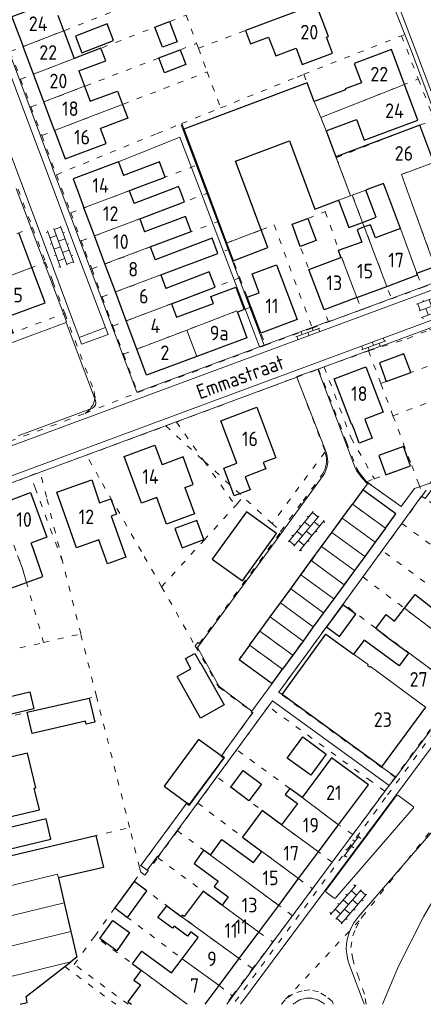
# Model space of a CAD drawing. Header units: metres. Extents: x 64961 to 73789, y 403835 to 410663.
# Tile 63 of 135: x 70596 to 70665, y 403860 to 404029. Entities that reach past the tile are written whole.
import ezdxf

# ---------------------------------------------------------------- set-up
doc = ezdxf.new("R2010")
doc.units = ezdxf.units.M
doc.linetypes.add('PERCEELGRENS', pattern=[2.5, 1, -1.5])
for name, color, linetype, lineweight in [('B-GEO-OG-GEBOUW_bijgebouw-G', 2, 'Continuous', 25), ('B-GEO-OG-GEBOUW_hoofdgebouw-G', 2, 'Continuous', 25), ('B-GEO-OG-GEBOUW_huisnr-T', 6, 'Continuous', 25), ('B-GEO-OG-GRENS_perceel-G', 253, 'PERCEELGRENS', 0), ('B-GEO-OG-OVLIJNOBJ-G', 253, 'Continuous', 0), ('B-GEO-OG-STRAATNAAM-T', 7, 'Continuous', 35), ('B-GEO-OG-TUSSENMUUR-G', 253, 'Continuous', 0), ('B-GEO-OG-VERH_kntopen-G', 253, 'Continuous', 0), ('B-GEO-OG-VERH_knttegelpad-G', 253, 'Continuous', 0), ('B-GEO-OG-VERH_open-S', 253, 'Continuous', 0), ('T22', 7, 'Continuous', 0)]:
    doc.layers.add(name, color=color, linetype=linetype, lineweight=lineweight)
doc.styles.add('isocp', font='isocp.shx')

# ---------------------------------------------------------------- blocks, each defined once
blk = doc.blocks.new('S024')
at = {"color": 0}
for p, q in [((0, 1.2), (6.7, 1.2)), ((0, 0), (6.7, 0)), ((0.2, 1.2), (0.2, 0)), ((1.25, 1.5), (1.25, 1.2)), ((1.25, 0), (1.25, -1.2)), ((2.3, 1.2), (2.3, 0)), ((3.35, 1.5), (3.35, 1.2)), ((3.35, 0), (3.35, -1.2)), ((4.4, 1.2), (4.4, 0)), ((5.45, 1.5), (5.45, 1.2)), ((5.45, 0), (5.45, -1.2)), ((6.5, 1.2), (6.5, 0)), ((0, -1.2), (6.7, -1.2)), ((0.2, -1.2), (0.2, -1.5)), ((2.3, -1.2), (2.3, -1.5)), ((4.4, -1.2), (4.4, -1.5)), ((6.5, -1.2), (6.5, -1.5))]:
    blk.add_line(p, q, dxfattribs=at)
blk = doc.blocks.new('S026')
at = {"color": 0}
for p, q in [((0, 0), (4.4, 0)), ((0.2, 0.5), (0.2, 0)), ((1.2, 0), (1.2, -0.5)), ((2.2, 0.5), (2.2, 0)), ((3.2, 0), (3.2, -0.5)), ((4.2, 0.5), (4.2, 0))]:
    blk.add_line(p, q, dxfattribs=at)

msp = doc.modelspace()

# ---------------------------------------------------------------- linework, layer by layer
at = {"layer": 'B-GEO-OG-GEBOUW_bijgebouw-G'}
for points in [[(70642.79, 403993.884), (70645.505, 403994.875), (70646.897, 403991.061), (70644.182, 403990.07), (70642.79, 403993.884)], [(70657.779, 403970.093), (70658.968, 403966.849), (70663.174, 403968.39), (70661.985, 403971.634), (70657.779, 403970.093)], [(70657.664, 403954.167), (70658.872, 403950.837), (70663.112, 403952.358), (70661.9, 403955.69), (70657.664, 403954.167)], [(70629.058, 403936.316), (70634.242, 403932.598), (70640.11, 403940.78), (70634.926, 403944.498), (70629.058, 403936.316)], [(70622.655, 403941.61), (70623.883, 403938.309), (70627.622, 403939.698), (70626.407, 403942.993), (70622.655, 403941.61)], [(70648.719, 403924.708), (70650.933, 403923.063), (70653.726, 403926.918), (70651.49, 403928.518), (70648.719, 403924.708)], [(70623.066, 403916.194), (70625.416, 403917.494), (70624.457, 403919.252), (70626.088, 403920.142), (70627.075, 403918.419), (70627.135, 403918.444), (70631.098, 403911.306), (70627.079, 403909.009), (70623.066, 403916.194)], [(70597.283, 403910.041), (70607.932, 403912.472), (70608.875, 403908.339), (70607.407, 403908.004), (70607.293, 403908.501), (70598.113, 403906.406), (70597.283, 403910.041)], [(70630.615, 403902.547), (70626.732, 403905.369), (70620.8, 403897.347), (70624.71, 403894.484)], [(70641.951, 403902.188), (70644.611, 403905.82), (70648.646, 403902.867), (70645.981, 403899.227), (70641.951, 403902.188)], [(70630.615, 403902.547), (70631.05, 403902.231), (70625.088, 403894.207), (70624.71, 403894.484)], [(70632.242, 403897.155), (70634.368, 403900.034), (70637.508, 403897.715), (70635.38, 403894.833), (70632.242, 403897.155)], [(70593.622, 403890.066), (70594.438, 403886.601), (70601.343, 403888.246), (70600.517, 403891.713), (70593.622, 403890.066)], [(70612.339, 403876.424), (70614.512, 403874.787), (70617.82, 403879.367), (70615.631, 403880.982), (70612.339, 403876.424)], [(70609.75, 403871.162), (70611.98, 403874.275), (70614.883, 403872.197), (70612.653, 403869.083), (70609.75, 403871.162)]]:
    msp.add_lwpolyline(points, dxfattribs=at)
at = {"layer": 'B-GEO-OG-GEBOUW_hoofdgebouw-G'}
for points in [[(70601.679, 404032.146), (70594.661, 404029.518), (70596.581, 404024.39)], [(70643.468, 404024.11), (70644.517, 404021.319), (70649.725, 404023.277), (70648.697, 404026.011), (70649.011, 404026.129), (70646.918, 404031.698), (70641.072, 404029.501)], [(70603.563, 404027.116), (70602.582, 404029.735)], [(70612.114, 404025.441), (70611.012, 404028.292), (70605.551, 404026.182), (70606.653, 404023.331), (70612.114, 404025.441)], [(70621.731, 404028.685), (70623.051, 404025.228), (70620.529, 404024.265), (70619.212, 404027.711), (70621.731, 404028.685)], [(70641.072, 404029.501), (70634.796, 404027.148), (70635.651, 404024.867), (70638.757, 404026.032), (70639.976, 404022.795), (70643.468, 404024.11)], [(70603.563, 404027.116), (70605.346, 404022.353)], [(70598.356, 404019.651), (70596.581, 404024.39)], [(70606.153, 404020.199), (70610.766, 404021.927), (70609.941, 404024.129), (70605.346, 404022.353)], [(70623.58, 404023.845), (70624.554, 404021.294), (70620.869, 404019.887), (70619.894, 404022.437), (70623.58, 404023.845)], [(70662.083, 404017.89), (70659.838, 404023.885), (70653.45, 404021.493), (70654.695, 404018.169), (70651.914, 404017.127), (70651.947, 404016.941), (70646.593, 404014.934)], [(70600.138, 404014.891), (70598.356, 404019.651)], [(70606.153, 404020.199), (70607.139, 404017.565)], [(70646.593, 404014.934), (70645.391, 404018.145), (70624.189, 404010.204), (70628.011, 404000)], [(70607.139, 404017.565), (70608.102, 404014.993)], [(70608.102, 404014.993), (70612.785, 404016.747), (70613.647, 404014.445)], [(70657.908, 404009.323), (70664.383, 404011.748), (70662.083, 404017.89)], [(70601.982, 404009.966), (70600.138, 404014.891)], [(70613.647, 404014.445), (70614.543, 404012.111), (70609.856, 404010.311)], [(70648.642, 404009.927), (70653.87, 404011.885), (70653.894, 404011.751)], [(70653.894, 404011.751), (70655.185, 404008.303), (70657.908, 404009.323)], [(70601.982, 404009.966), (70603.803, 404005.104), (70610.821, 404007.732), (70609.856, 404010.311)], [(70648.642, 404009.927), (70650.307, 404005.476)], [(70667.124, 404004.481), (70664.728, 404010.876), (70650.307, 404005.476)], [(70634.831, 404000), (70633.061, 404004.724), (70642.313, 404008.19), (70645.38, 404000)], [(70612.953, 404004.586), (70605.171, 404001.676), (70605.798, 404000)], [(70612.953, 404004.586), (70613.826, 404002.255)], [(70615.779, 404000), (70620.981, 404001.965), (70619.992, 404004.585), (70613.826, 404002.255)], [(70605.798, 404000), (70607.034, 403996.696)], [(70614.807, 403999.633), (70615.779, 404000)], [(70614.807, 403999.633), (70615.629, 403997.438)], [(70622.398, 404000), (70615.629, 403997.438)], [(70616.61, 403994.816), (70624.279, 403997.718), (70623.416, 404000)], [(70623.416, 404000), (70623.288, 404000.337), (70622.398, 404000)], [(70628.011, 404000), (70631.514, 403990.647)], [(70637.495, 403992.887), (70634.831, 404000)], [(70645.38, 404000), (70646.703, 403996.468), (70650.782, 403997.995)], [(70654.892, 403994.196), (70657.23, 403995.08), (70655.464, 403999.749)], [(70656.134, 404000), (70655.464, 403999.749)], [(70658.817, 404000), (70658.487, 404000.881), (70656.134, 404000)], [(70661.391, 403993.129), (70658.817, 404000)], [(70650.782, 403997.995), (70652.554, 403993.311), (70654.892, 403994.196)], [(70608.838, 403991.876), (70607.034, 403996.696)], [(70616.61, 403994.817), (70617.444, 403992.59)], [(70618.425, 403989.968), (70625.448, 403992.601), (70624.465, 403995.223), (70617.443, 403992.59)], [(70631.514, 403990.647), (70632.69, 403987.583), (70638.628, 403989.861), (70637.495, 403992.887)], [(70655.192, 403993.403), (70653.944, 403992.936), (70654.739, 403990.812), (70650.721, 403989.337), (70651.179, 403988.158)], [(70661.391, 403993.129), (70657.109, 403991.524), (70656.256, 403993.802), (70655.192, 403993.403)], [(70598.096, 403986.447), (70595.858, 403992.419)], [(70610.644, 403987.051), (70608.838, 403991.876)], [(70620.224, 403985.161), (70630.055, 403988.85), (70629.071, 403991.472), (70619.243, 403987.783)], [(70618.425, 403989.968), (70619.243, 403987.783)], [(70653.909, 403981.276), (70648.278, 403979.167), (70645.676, 403986.112), (70651.179, 403988.158)], [(70589.358, 403973.185), (70594.864, 403975.248), (70593.852, 403977.949), (70600.365, 403980.39), (70598.096, 403986.447)], [(70612.444, 403982.241), (70610.644, 403987.051)], [(70643.646, 403977.535), (70637.421, 403975.176), (70635.09, 403981.326), (70637.134, 403982.101), (70635.905, 403985.342), (70640.087, 403986.927), (70643.646, 403977.535)], [(70664.226, 403985.473), (70667.01, 403986.516), (70667.074, 403986.155), (70667.434, 403986.29)], [(70620.224, 403985.161), (70621.089, 403982.85)], [(70622.07, 403980.227), (70629.546, 403983.075), (70628.549, 403985.691), (70621.089, 403982.85)], [(70659.052, 403983.202), (70664.336, 403985.181), (70664.226, 403985.473)], [(70622.07, 403980.227), (70622.944, 403977.893), (70629.304, 403980.274), (70628.849, 403981.489), (70633.127, 403983.09), (70634.573, 403979.228), (70633.382, 403978.782)], [(70653.909, 403981.276), (70659.052, 403983.202)], [(70614.305, 403977.269), (70612.444, 403982.241)], [(70633.382, 403978.782), (70635.027, 403974.386), (70626.413, 403971.162)], [(70616.116, 403972.429), (70614.305, 403977.269)], [(70626.413, 403971.162), (70617.797, 403967.937), (70616.116, 403972.429)], [(70653.479, 403958.482), (70653.062, 403959.588), (70652.977, 403959.556), (70650.009, 403967.344), (70655.472, 403969.38), (70658.435, 403961.612), (70655.269, 403960.419), (70655.687, 403959.314)], [(70630.567, 403960.134), (70636.723, 403962.443), (70639.966, 403953.736), (70637.844, 403952.926), (70638.26, 403951.852), (70634.705, 403950.509), (70635.558, 403948.249), (70632.821, 403947.226), (70631.049, 403951.969), (70633.299, 403952.816), (70630.567, 403960.134)], [(70655.687, 403959.314), (70656.518, 403957.119), (70654.308, 403956.283), (70653.479, 403958.482)], [(70624.333, 403948.634), (70625.997, 403944.132), (70621.22, 403942.361), (70619.529, 403946.934), (70616.929, 403945.974), (70613.91, 403953.969), (70619.193, 403955.908), (70620.454, 403952.571)], [(70624.333, 403948.634), (70625.804, 403949.178), (70624.058, 403953.903), (70620.454, 403952.571)], [(70602.361, 403947.833), (70608.364, 403949.961), (70609.728, 403946.012), (70611.651, 403946.709), (70612.61, 403944.046), (70611.698, 403943.719), (70614.202, 403936.684), (70611.051, 403935.553), (70609.599, 403939.663), (70605.751, 403938.306), (70602.361, 403947.833)], [(70592.501, 403945.789), (70597.849, 403947.781), (70600.656, 403940.121), (70597.899, 403939.103), (70598.338, 403937.99)], [(70654.952, 403948.247), (70653.156, 403945.786)], [(70658.817, 403941.67), (70660.613, 403944.137), (70654.952, 403948.247)], [(70651.391, 403943.368), (70653.156, 403945.786)], [(70649.624, 403940.947), (70651.391, 403943.368)], [(70647.851, 403938.517), (70649.624, 403940.947)], [(70658.817, 403941.67), (70657.049, 403939.242)], [(70646.083, 403936.095), (70647.851, 403938.517)], [(70657.049, 403939.242), (70655.283, 403936.816)], [(70592.461, 403936.962), (70594.443, 403931.385), (70597.162, 403932.351)], [(70597.162, 403932.351), (70599.985, 403933.354), (70598.338, 403937.99)], [(70655.283, 403936.816), (70653.509, 403934.384)], [(70644.313, 403933.673), (70646.083, 403936.095)], [(70642.542, 403931.25), (70644.313, 403933.673)], [(70653.509, 403934.384), (70651.741, 403931.96)], [(70651.741, 403931.96), (70649.97, 403929.537)], [(70640.774, 403928.83), (70642.542, 403931.25)], [(70662.081, 403927.903), (70663.897, 403930.266), (70667.95, 403927.151)], [(70639.01, 403926.416), (70640.774, 403928.83)], [(70649.97, 403929.537), (70648.2, 403927.116)], [(70648.2, 403927.116), (70646.43, 403924.694)], [(70659.126, 403922.909), (70657.144, 403924.432), (70658.972, 403926.811), (70660.399, 403925.714), (70662.081, 403927.903)], [(70637.238, 403923.994), (70639.01, 403926.416)], [(70635.471, 403921.576), (70637.238, 403923.994)], [(70641.064, 403913.082), (70648.604, 403923.482), (70653.359, 403920.043)], [(70646.43, 403924.694), (70644.665, 403922.281)], [(70635.471, 403921.576), (70633.67, 403919.11), (70639.335, 403914.991)], [(70644.665, 403922.281), (70642.894, 403919.86)], [(70662.799, 403920.193), (70661.173, 403917.995), (70655.143, 403922.455), (70653.359, 403920.043)], [(70662.799, 403920.194), (70659.126, 403922.909)], [(70642.894, 403919.86), (70641.13, 403917.449)], [(70639.335, 403914.991), (70641.13, 403917.449)], [(70588.06, 403913.966), (70593.528, 403915.263), (70594.14, 403912.685), (70597.72, 403913.534), (70598.403, 403910.654), (70581.982, 403906.764), (70580.679, 403912.215), (70581.638, 403912.442)], [(70658.164, 403900.645), (70641.064, 403913.082)], [(70665.69, 403910.924), (70658.164, 403900.645)], [(70599.383, 403893.274), (70598.507, 403897.005), (70598.753, 403897.063), (70597.349, 403903.043), (70587.862, 403900.816), (70589.787, 403892.615), (70592.901, 403893.346), (70593.255, 403891.836), (70599.383, 403893.274)], [(70650.772, 403890.713), (70655.882, 403897.572), (70649.542, 403902.211), (70644.498, 403895.426)], [(70644.498, 403895.426), (70642.395, 403896.953), (70641.609, 403895.897), (70643.712, 403894.368), (70640.98, 403890.69)], [(70640.98, 403890.69), (70637.636, 403893.175), (70634.246, 403888.613), (70634.342, 403888.541)], [(70647.311, 403886.06), (70650.772, 403890.713)], [(70591.36, 403884.718), (70609.076, 403888.888), (70610.367, 403883.402), (70602.633, 403881.581)], [(70628.744, 403885.487), (70630.725, 403888.2), (70636.175, 403884.221), (70637.58, 403886.112)], [(70634.342, 403888.541), (70637.58, 403886.112)], [(70628.744, 403885.487), (70627.586, 403886.332), (70625.935, 403884.07), (70630.094, 403881.034), (70629.417, 403880.106), (70631.817, 403878.354)], [(70643.895, 403881.464), (70647.311, 403886.06)], [(70602.633, 403881.581), (70603.641, 403877.297)], [(70640.486, 403876.876), (70643.895, 403881.464)], [(70630.749, 403876.916), (70627.497, 403879.311), (70624.249, 403874.959), (70623.926, 403875.195), (70623.756, 403874.985)], [(70631.817, 403878.354), (70630.749, 403876.916)], [(70603.641, 403877.297), (70604.8, 403872.375)], [(70623.91, 403867.707), (70626.637, 403871.379), (70625.363, 403872.315), (70624.831, 403871.592), (70622.502, 403873.306), (70622.262, 403872.943), (70619.748, 403874.783), (70621.257, 403876.814), (70623.756, 403874.985)], [(70637.068, 403872.277), (70640.486, 403876.876)], [(70604.8, 403872.375), (70605.836, 403867.974), (70604.796, 403867.171)], [(70633.682, 403867.72), (70637.068, 403872.277)], [(70615.348, 403866.835), (70616.969, 403869.034), (70622.09, 403865.257), (70623.91, 403867.707)], [(70630.24, 403863.087), (70633.682, 403867.72)], [(70596.05, 403859.879), (70597.296, 403860.19), (70597.098, 403861.226), (70604.796, 403867.171)], [(70616.848, 403865.731), (70615.598, 403864.049), (70616.734, 403863.21), (70614.588, 403860.321), (70615.187, 403859.879)], [(70615.348, 403866.835), (70616.848, 403865.731)], [(70627.857, 403859.879), (70630.24, 403863.087)]]:
    msp.add_lwpolyline(points, dxfattribs=at)
at = {"layer": 'B-GEO-OG-GRENS_perceel-G'}
for points in [[(70658.376, 404036.004), (70662.133, 404026.477), (70661.556, 404026.266)], [(70594.366, 404023.525), (70622.761, 404034.612)], [(70626.684, 404024.107), (70641.072, 404029.501), (70646.918, 404031.698), (70647.903, 404032.075)], [(70596.142, 404018.796), (70624.565, 404029.78)], [(70624.565, 404029.78), (70626.382, 404024.916)], [(70597.925, 404014.045), (70626.382, 404024.916)], [(70626.382, 404024.916), (70626.684, 404024.107)], [(70644.8, 404019.627), (70661.556, 404026.266)], [(70661.556, 404026.266), (70664.464, 404018.832)], [(70594.366, 404023.525), (70596.142, 404018.796)], [(70626.684, 404024.107), (70628.204, 404020.035)], [(70599.775, 404009.118), (70628.204, 404020.035)], [(70628.204, 404020.035), (70630.508, 404013.866)], [(70630.508, 404013.866), (70643.638, 404019.166), (70644.8, 404019.627)], [(70644.8, 404019.627), (70645.391, 404018.145), (70646.593, 404014.935), (70647.71, 404012.204)], [(70596.142, 404018.796), (70597.925, 404014.045)], [(70647.71, 404012.204), (70664.464, 404018.832)], [(70664.464, 404018.832), (70667.229, 404011.761)], [(70597.925, 404014.045), (70599.775, 404009.118)], [(70623.817, 404011.165), (70630.508, 404013.866)], [(70602.301, 404002.388), (70619.582, 404009.455), (70623.817, 404011.165)], [(70623.817, 404011.165), (70624.189, 404010.204), (70626.495, 404004.048)], [(70647.71, 404012.204), (70648.641, 404009.927), (70650.378, 404005.289)], [(70650.378, 404005.289), (70660.33, 404009.229), (70664.728, 404010.876), (70667.229, 404011.761)], [(70599.775, 404009.118), (70602.301, 404002.388)], [(70650.378, 404005.289), (70652.377, 404000)], [(70669.634, 404005.411), (70661.567, 404002.422), (70662.448, 404000)], [(70615.78, 404000), (70626.495, 404004.048)], [(70626.495, 404004.048), (70628.011, 404000)], [(70602.301, 404002.388), (70603.197, 404000)], [(70595.715, 403999.913), (70598.201, 403993.297)], [(70603.197, 404000), (70604.76, 403995.837)], [(70604.76, 403995.837), (70615.78, 404000)], [(70628.011, 404000), (70628.296, 403999.238)], [(70652.377, 404000), (70652.843, 403998.767), (70653.123, 403998.872)], [(70653.123, 403998.872), (70656.135, 404000)], [(70656.135, 404000), (70658.487, 404000.881), (70658.817, 404000)], [(70658.817, 404000), (70661.391, 403993.128), (70664.336, 403985.181), (70665.135, 403982.992)], [(70662.448, 404000), (70668.223, 403984.12)], [(70606.569, 403991.017), (70628.296, 403999.238)], [(70628.296, 403999.238), (70630.125, 403994.355)], [(70653.123, 403998.872), (70659.86, 403981.065)], [(70645.505, 403994.875), (70648.485, 403996.047), (70650.843, 403989.381), (70650.721, 403989.337), (70651.179, 403988.158), (70651.29, 403988.2), (70654.702, 403979.178)], [(70604.76, 403995.837), (70606.569, 403991.017)], [(70608.367, 403986.197), (70630.125, 403994.355)], [(70630.125, 403994.355), (70631.514, 403990.647)], [(70644.182, 403990.07), (70642.79, 403993.884), (70645.505, 403994.875)], [(70583.813, 403987.905), (70598.201, 403993.297)], [(70598.201, 403993.297), (70600.445, 403987.327)], [(70631.514, 403990.647), (70637.495, 403992.887), (70639.708, 403993.776), (70646.234, 403976.046)], [(70606.569, 403991.017), (70607.258, 403989.183), (70608.367, 403986.197)], [(70654.643, 403874.591), (70654.809, 403874.879), (70667.241, 403890.521), (70685.971, 403913.825), (70717.211, 403952.878), (70733.955, 403973.017), (70749.294, 403990.424), (70751.238, 403992.249)], [(70610.154, 403981.382), (70631.933, 403989.555)], [(70631.514, 403990.647), (70631.933, 403989.555)], [(70631.933, 403989.555), (70633.798, 403984.694)], [(70649.056, 403977.09), (70644.182, 403990.07)], [(70585.987, 403981.909), (70600.445, 403987.327)], [(70600.445, 403987.327), (70601.703, 403983.978), (70603.738, 403978.573)], [(70608.367, 403986.197), (70610.154, 403981.382)], [(70612.006, 403976.394), (70633.798, 403984.694)], [(70633.798, 403984.694), (70635.09, 403981.326), (70635.727, 403979.645)], [(70665.135, 403982.992), (70668.223, 403984.12)], [(70659.86, 403981.065), (70665.135, 403982.992)], [(70585.987, 403981.909), (70586.842, 403979.627), (70588.315, 403975.969), (70589.358, 403973.185), (70603.738, 403978.573)], [(70610.154, 403981.382), (70612.006, 403976.394)], [(70654.702, 403979.178), (70655.452, 403979.455), (70659.86, 403981.065)], [(70613.805, 403971.55), (70633.31, 403978.975), (70633.382, 403978.782), (70634.573, 403979.228), (70635.727, 403979.645)], [(70635.727, 403979.645), (70638.215, 403973.08)], [(70649.056, 403977.09), (70654.702, 403979.178)], [(70655.914, 403972.126), (70662.569, 403974.216), (70666.364, 403975.727), (70676.12, 403979.358), (70679.079, 403980.509)], [(70603.738, 403978.573), (70608.796, 403965.135), (70608.857, 403964.497), (70608.968, 403964.152), (70608.814, 403963.671), (70608.713, 403963.218), (70608.531, 403962.789), (70608.243, 403962.44), (70608.087, 403962.092), (70607.824, 403961.823), (70607.587, 403961.633), (70607.244, 403961.39)], [(70612.006, 403976.394), (70613.805, 403971.55)], [(70638.215, 403973.08), (70646.234, 403976.046)], [(70646.234, 403976.046), (70649.056, 403977.09)], [(70658.029, 403966.505), (70681.139, 403974.973)], [(70616.252, 403964.958), (70638.215, 403973.08)], [(70613.805, 403971.55), (70616.252, 403964.958)], [(70648.283, 403969.361), (70655.914, 403972.126)], [(70655.914, 403972.126), (70658.029, 403966.505)], [(70643.6, 403967.614), (70647.326, 403969.004)], [(70647.326, 403969.004), (70648.283, 403969.361)], [(70647.326, 403969.004), (70652.126, 403956.457)], [(70648.283, 403969.361), (70652.906, 403957.199), (70656.918, 403950.134)], [(70660.109, 403960.989), (70683.169, 403969.516)], [(70622.936, 403959.905), (70643.6, 403967.614)], [(70643.6, 403967.614), (70648.47, 403954.821), (70648.412, 403954.743)], [(70658.029, 403966.505), (70660.109, 403960.989)], [(70607.244, 403961.39), (70616.252, 403964.958)], [(70594.331, 403956.588), (70607.244, 403961.39)], [(70660.109, 403960.989), (70663.329, 403952.436)], [(70607.442, 403954.194), (70621.096, 403959.219)], [(70621.096, 403959.219), (70622.936, 403959.905)], [(70621.096, 403959.219), (70627.662, 403953.186)], [(70622.936, 403959.905), (70627.662, 403953.186)], [(70652.126, 403956.457), (70653.792, 403952.103)], [(70599.518, 403951.264), (70605.229, 403953.41), (70607.442, 403954.194)], [(70620.367, 403931.587), (70616.902, 403937.653), (70609.605, 403950.4), (70607.442, 403954.194)], [(70648.412, 403954.743), (70639.362, 403942.446)], [(70647.968, 403950.905), (70648.247, 403951.374), (70648.462, 403951.875), (70648.608, 403952.401), (70648.683, 403952.941), (70648.686, 403953.487), (70648.617, 403954.028), (70648.476, 403954.555)], [(70648.476, 403954.555), (70648.412, 403954.743)], [(70627.662, 403953.186), (70634.391, 403947.005)], [(70627.662, 403953.186), (70633.054, 403945.522)], [(70653.792, 403952.103), (70654.331, 403951.24), (70654.924, 403950.415), (70655.57, 403949.629)], [(70656.918, 403950.134), (70663.329, 403952.436)], [(70663.329, 403952.436), (70664.47, 403949.406)], [(70591.655, 403948.163), (70593.656, 403948.902), (70597.833, 403950.738)], [(70597.833, 403950.738), (70599.518, 403951.264)], [(70603.353, 403935.965), (70601.595, 403940.67), (70598.702, 403948.43), (70597.833, 403950.738)], [(70603.353, 403935.965), (70602.124, 403940.87), (70600.59, 403947.015), (70599.518, 403951.264)], [(70640.8, 403941.123), (70642.301, 403943.144), (70644.66, 403946.37), (70647.968, 403950.905)], [(70665.233, 403947.38), (70668.461, 403951.789)], [(70655.57, 403949.629), (70655.624, 403949.649)], [(70655.624, 403949.649), (70656.918, 403950.134)], [(70655.624, 403949.649), (70661.514, 403945.37), (70664.47, 403949.406)], [(70664.47, 403949.406), (70665.233, 403947.38)], [(70591.655, 403948.163), (70595.635, 403936.999), (70596.431, 403934.932), (70600.084, 403922.026)], [(70633.054, 403945.522), (70633.334, 403945.843), (70634.391, 403947.005)], [(70639.362, 403942.446), (70634.391, 403947.005)], [(70653.157, 403945.787), (70654.952, 403948.247), (70660.613, 403944.137), (70658.817, 403941.67)], [(70665.11, 403947.211), (70661.656, 403942.488)], [(70665.11, 403947.211), (70665.233, 403947.38)], [(70685.123, 403932.226), (70682.739, 403933.967), (70676.44, 403938.613), (70673.147, 403941.107), (70665.11, 403947.211)], [(70620.367, 403931.587), (70627.657, 403939.604), (70633.054, 403945.522)], [(70646.158, 403936.198), (70653.157, 403945.787)], [(70658.817, 403941.67), (70653.157, 403945.787)], [(70639.362, 403942.446), (70640.8, 403941.123)], [(70658.258, 403937.823), (70661.656, 403942.488)], [(70661.656, 403942.488), (70673.062, 403934.056), (70679.331, 403929.367), (70681.676, 403927.601)], [(70626.836, 403921.83), (70640.876, 403941.053)], [(70691.965, 403941.527), (70692.555, 403941.102), (70668.697, 403908.703), (70658.854, 403895.385), (70632.661, 403859.879)], [(70640.8, 403941.123), (70640.876, 403941.053)], [(70658.817, 403941.67), (70655.283, 403936.816), (70651.741, 403931.96), (70642.894, 403919.86)], [(70658.258, 403937.823), (70654.947, 403933.281)], [(70678.315, 403923.033), (70675.922, 403924.765), (70669.635, 403929.429), (70658.258, 403937.823)], [(70606.486, 403923.498), (70603.353, 403935.965)], [(70637.238, 403923.994), (70644.314, 403933.673), (70646.158, 403936.198)], [(70651.599, 403928.694), (70654.947, 403933.281)], [(70654.947, 403933.281), (70666.205, 403924.795), (70672.507, 403920.147), (70674.838, 403918.373)], [(70620.367, 403931.587), (70626.157, 403921.44)], [(70651.599, 403928.694), (70648.13, 403923.949)], [(70671.45, 403913.814), (70669.13, 403915.579), (70659.174, 403922.973), (70651.599, 403928.694)], [(70600.084, 403922.026), (70606.486, 403923.498)], [(70609.188, 403912.759), (70606.486, 403923.498)], [(70635.471, 403921.576), (70637.238, 403923.994)], [(70642.894, 403919.86), (70637.238, 403923.994)], [(70660.487, 403898.897), (70658.103, 403900.636), (70640.466, 403913.466), (70648.13, 403923.949)], [(70593.589, 403920.532), (70600.084, 403922.026)], [(70626.157, 403921.44), (70626.577, 403922.018)], [(70626.577, 403922.018), (70626.836, 403921.83)], [(70635.471, 403921.576), (70633.67, 403919.11), (70639.335, 403914.991), (70641.13, 403917.449)], [(70641.13, 403917.449), (70635.471, 403921.576)], [(70626.157, 403921.44), (70630.2, 403914.349), (70636.085, 403910.02), (70630.619, 403902.544), (70631.05, 403902.231), (70625.088, 403894.207), (70624.725, 403894.474), (70616.577, 403883.392)], [(70642.894, 403919.86), (70641.13, 403917.449)], [(70576.397, 403905.133), (70581.978, 403906.583), (70590.33, 403908.454), (70609.188, 403912.759)], [(70614.863, 403890.25), (70612.476, 403899.805), (70609.188, 403912.759)], [(70658.708, 403896.481), (70656.35, 403898.201), (70638.692, 403911.042), (70633.271, 403903.619)], [(70668.056, 403909.177), (70660.487, 403898.897)], [(70629.844, 403898.929), (70633.271, 403903.619)], [(70653.192, 403889.028), (70650.772, 403890.713), (70644.497, 403895.426), (70642.395, 403896.953), (70633.271, 403903.619)], [(70629.844, 403898.929), (70626.576, 403894.457)], [(70649.661, 403884.269), (70647.311, 403886.06), (70640.98, 403890.69), (70629.844, 403898.929)], [(70660.487, 403898.897), (70658.708, 403896.481)], [(70653.192, 403889.028), (70658.708, 403896.481)], [(70623.094, 403889.693), (70626.576, 403894.457)], [(70626.576, 403894.457), (70634.342, 403888.541), (70643.895, 403881.464), (70646.295, 403879.721)], [(70581.965, 403882.434), (70591.36, 403884.718), (70614.863, 403890.25)], [(70616.577, 403883.392), (70614.863, 403890.25)], [(70623.094, 403889.693), (70619.7, 403885.052)], [(70642.856, 403875.105), (70640.485, 403876.875), (70634.172, 403881.524), (70631.894, 403883.187), (70623.094, 403889.693)], [(70653.192, 403889.028), (70649.661, 403884.269)], [(70616.78, 403882.587), (70617.509, 403882.057), (70619.7, 403885.052)], [(70619.7, 403885.052), (70630.75, 403876.916), (70637.069, 403872.278), (70639.496, 403870.605)], [(70616.78, 403882.587), (70616.577, 403883.392)], [(70646.295, 403879.721), (70649.661, 403884.269)], [(70615.631, 403880.982), (70612.339, 403876.424)], [(70615.631, 403880.982), (70616.78, 403882.587)], [(70635.999, 403866.017), (70633.682, 403867.72), (70623.756, 403874.985), (70615.631, 403880.982)], [(70646.295, 403879.721), (70642.856, 403875.105)], [(70608.879, 403871.593), (70612.339, 403876.424)], [(70612.339, 403876.424), (70623.91, 403867.707), (70630.242, 403863.088), (70632.517, 403861.343)], [(70639.496, 403870.605), (70642.856, 403875.105)], [(70641.66, 403860.737), (70654.643, 403874.591)], [(70655.522, 403859.879), (70655.207, 403861.626), (70654.242, 403864.41), (70653.192, 403867.619), (70652.902, 403869.612), (70653.197, 403871.639), (70653.714, 403872.976), (70654.643, 403874.591)], [(70614.642, 403859.879), (70605.351, 403866.728), (70608.879, 403871.593)], [(70624.782, 403859.879), (70616.848, 403865.731), (70608.879, 403871.593)], [(70639.496, 403870.605), (70635.999, 403866.017)], [(70596.049, 403859.879), (70597.296, 403860.19), (70597.098, 403861.226), (70603.085, 403865.85)], [(70603.085, 403865.85), (70603.732, 403866.349)], [(70603.732, 403866.349), (70612.487, 403859.879)], [(70632.517, 403861.343), (70635.999, 403866.017)], [(70649.836, 403859.879), (70649.712, 403860.336), (70648.556, 403861.281), (70647.295, 403862.038), (70645.854, 403862.367), (70644.525, 403862.218), (70642.881, 403861.639), (70641.66, 403860.737)], [(70632.517, 403861.343), (70631.452, 403859.879)], [(70640.974, 403859.879), (70641.66, 403860.737)]]:
    msp.add_lwpolyline(points, dxfattribs=at)
at = {"layer": 'B-GEO-OG-OVLIJNOBJ-G'}
msp.add_lwpolyline([(70658.327, 403859.879), (70661.073, 403866.435), (70665.381, 403874.914), (70674.533, 403890.678), (70683.873, 403907.465)], dxfattribs=at)
at = {"layer": 'B-GEO-OG-TUSSENMUUR-G'}
for points in [[(70596.581, 404024.39), (70603.563, 404027.116)], [(70598.356, 404019.651), (70605.346, 404022.353)], [(70600.138, 404014.891), (70607.139, 404017.565)], [(70647.71, 404012.204), (70662.083, 404017.89)], [(70646.593, 404014.934), (70647.71, 404012.204)], [(70608.979, 404012.652), (70613.647, 404014.445)], [(70601.982, 404009.966), (70608.979, 404012.652)], [(70647.71, 404012.204), (70648.642, 404009.927)], [(70652.377, 404000), (70650.307, 404005.476)], [(70662.448, 404000), (70661.567, 404002.422), (70667.124, 404004.481)], [(70607.034, 403996.696), (70614.807, 403999.633)], [(70652.843, 403998.767), (70652.377, 404000)], [(70653.123, 403998.872), (70655.464, 403999.749)], [(70667.434, 403986.29), (70662.448, 404000)], [(70652.843, 403998.767), (70650.782, 403997.995)], [(70652.843, 403998.767), (70653.123, 403998.872)], [(70654.892, 403994.196), (70653.123, 403998.872)], [(70608.838, 403991.876), (70616.61, 403994.817)], [(70637.495, 403992.887), (70631.514, 403990.647)], [(70655.192, 403993.403), (70659.052, 403983.202)], [(70661.391, 403993.129), (70664.226, 403985.473)], [(70610.644, 403987.051), (70618.425, 403989.968)], [(70651.179, 403988.158), (70651.29, 403988.2), (70653.909, 403981.276)], [(70591.188, 403983.858), (70598.096, 403986.447)], [(70612.444, 403982.241), (70620.224, 403985.161)], [(70614.305, 403977.269), (70622.07, 403980.227)], [(70633.382, 403978.782), (70633.31, 403978.975), (70624.687, 403975.693)], [(70624.687, 403975.693), (70616.116, 403972.429)], [(70626.413, 403971.162), (70624.687, 403975.693)], [(70653.156, 403945.786), (70658.817, 403941.67)], [(70657.049, 403939.242), (70651.391, 403943.368)], [(70649.624, 403940.947), (70655.283, 403936.816)], [(70647.851, 403938.517), (70653.509, 403934.384)], [(70597.162, 403932.351), (70596.431, 403934.932), (70595.635, 403936.999)], [(70646.083, 403936.095), (70651.741, 403931.96)], [(70649.97, 403929.537), (70644.313, 403933.673)], [(70642.542, 403931.25), (70648.2, 403927.116)], [(70646.43, 403924.694), (70640.774, 403928.83)], [(70662.081, 403927.903), (70666.205, 403924.795)], [(70639.01, 403926.416), (70644.665, 403922.281)], [(70642.894, 403919.86), (70637.238, 403923.994)], [(70635.471, 403921.576), (70641.13, 403917.449)], [(70665.69, 403910.924), (70656.246, 403917.928), (70656.147, 403917.793), (70655.736, 403918.091), (70655.847, 403918.244), (70653.359, 403920.043)], [(70669.13, 403915.579), (70662.841, 403920.25), (70662.799, 403920.194)], [(70650.772, 403890.713), (70644.498, 403895.426)], [(70647.311, 403886.06), (70640.98, 403890.69)], [(70643.895, 403881.464), (70637.58, 403886.112)], [(70628.744, 403885.487), (70634.172, 403881.524)], [(70602.633, 403881.581), (70602.483, 403882.22), (70585.423, 403878.071)], [(70640.486, 403876.876), (70634.172, 403881.524)], [(70586.626, 403873.16), (70603.641, 403877.297)], [(70637.068, 403872.277), (70630.749, 403876.916)], [(70633.682, 403867.72), (70623.756, 403874.985)], [(70587.83, 403868.249), (70604.8, 403872.375)], [(70630.24, 403863.087), (70623.91, 403867.707)], [(70589.033, 403863.338), (70604.796, 403867.171)], [(70624.782, 403859.879), (70616.848, 403865.731)]]:
    msp.add_lwpolyline(points, dxfattribs=at)
at = {"layer": 'B-GEO-OG-VERH_kntopen-G'}
for points in [[(70596.636, 404000), (70592.637, 404010.65), (70575.061, 404057.573), (70568.359, 404075.419)], [(70601.738, 404000), (70597.045, 404012.5), (70588.121, 404036.333), (70579.344, 404059.689), (70572.847, 404077.054)], [(70669.044, 404014.007), (70667.866, 404013.538), (70664.222, 404023.211), (70658.47, 404038.237)], [(70627.865, 404000), (70623.75, 404010.923)], [(70626.868, 404000), (70623.514, 404008.848), (70612.944, 404004.612), (70612.953, 404004.586)], [(70606.191, 403974.445), (70601.861, 403986.087), (70596.636, 404000)], [(70610.718, 403976.123), (70606.007, 403988.628), (70601.738, 404000)], [(70637.178, 403972.802), (70626.868, 404000)], [(70637.997, 403973.108), (70627.865, 404000)], [(70535.591, 403934.117), (70535.97, 403934.201), (70536.339, 403934.321), (70536.453, 403934.37), (70560.616, 403943.318), (70588.819, 403953.697), (70606.8, 403960.352), (70675.867, 403985.953)], [(70567.509, 403940.653), (70567.753, 403940.8), (70568.015, 403940.91), (70590.069, 403949.007), (70637.541, 403966.565), (70675.699, 403980.72), (70676.737, 403981.092), (70677.179, 403981.231), (70677.635, 403981.317)], [(70591.461, 403972.352), (70597.771, 403974.704), (70603.983, 403976.982)], [(70603.983, 403976.982), (70603.931, 403977.123), (70604.023, 403977.157)], [(70608.986, 403963.59), (70607.672, 403967.083), (70603.983, 403976.982)], [(70606.191, 403974.445), (70610.718, 403976.123)], [(70610.718, 403976.123), (70611.164, 403974.938), (70606.626, 403973.276), (70606.191, 403974.445)], [(70643.626, 403967.597), (70643.595, 403967.708), (70647.191, 403969.009), (70647.205, 403968.969)], [(70647.205, 403968.969), (70653.634, 403952.043), (70653.853, 403951.593), (70654.117, 403951.169), (70654.821, 403950.255), (70655.549, 403949.463), (70655.75, 403949.305)], [(70648.685, 403954.532), (70643.626, 403967.597)], [(70595.741, 403957.538), (70608.474, 403962.261)], [(70648.137, 403950.725), (70639.918, 403939.429), (70626.513, 403921.163), (70630.23, 403914.471), (70635.884, 403910.26)], [(70654.952, 403948.247), (70655.75, 403949.305)], [(70635.884, 403910.26), (70639.335, 403914.991)], [(70653.396, 403873.871), (70653.717, 403874.333), (70654.073, 403874.775), (70677.623, 403901.996), (70682.334, 403908.338)], [(70662.475, 403901.467), (70666.477, 403906.847)], [(70630.694, 403902.626), (70631.174, 403902.291), (70625.125, 403894.032), (70624.641, 403894.387)], [(70630.615, 403902.547), (70630.694, 403902.626)], [(70624.641, 403894.387), (70624.71, 403894.484)], [(70660.717, 403895.744), (70660.966, 403895.782), (70663.559, 403893.859), (70663.62, 403893.739), (70663.611, 403893.604), (70650.463, 403878.409), (70650.254, 403878.137), (70650.146, 403878.1), (70650.033, 403878.12), (70648.631, 403879.167), (70648.582, 403879.289), (70648.608, 403879.417), (70655.989, 403889.336), (70660.717, 403895.744)], [(70659.032, 403893.708), (70648.39, 403879.346), (70633.938, 403859.879)], [(70655.112, 403860.057), (70652.621, 403866.627)]]:
    msp.add_lwpolyline(points, dxfattribs=at)
for points in [[(70608.474, 403962.261, 0.3958765), (70608.986, 403963.59)], [(70648.685, 403954.532, -0.233224), (70648.137, 403950.725)], [(70652.621, 403866.627, -0.2381201), (70653.396, 403873.871)], [(70644.777, 403860.844, 0.0896406), (70643.514, 403860.303)], [(70646.17, 403860.908, 0.0904263), (70644.777, 403860.844)], [(70647.501, 403860.49, 0.0854777), (70646.17, 403860.908)], [(70642.979, 403859.879, -0.0434165), (70643.514, 403860.303)], [(70648.361, 403859.879, 0.071366), (70647.501, 403860.49)], [(70655.176, 403859.879, 0.006233), (70655.112, 403860.057)]]:
    msp.add_lwpolyline(points, format="xyb", dxfattribs=at)
at = {"layer": 'B-GEO-OG-VERH_knttegelpad-G'}
for points in [[(70580.012, 404061.338), (70580.027, 404061.302), (70579.947, 404061.261), (70587.933, 404040.043), (70592.053, 404028.964), (70601.509, 404003.851), (70601.814, 404002.985), (70602.938, 404000)], [(70671.516, 404000), (70666.696, 404012.801), (70667.255, 404013.019), (70663.448, 404023.144), (70657.558, 404038.072)], [(70595.411, 404000), (70604.023, 403977.157)], [(70602.938, 404000), (70616.112, 403965.007), (70637.178, 403972.802)], [(70637.997, 403973.108), (70649.178, 403977.241), (70649.29, 403977.302), (70649.314, 403977.223), (70673.467, 403986.165), (70676.341, 403987.266), (70671.665, 403999.605), (70671.516, 404000)], [(70678.792, 403980.532), (70678.736, 403980.628), (70659.615, 403973.499), (70655.93, 403972.179), (70649.075, 403969.641), (70647.205, 403968.969)], [(70637.178, 403972.802), (70637.997, 403973.108)], [(70643.626, 403967.597), (70590.339, 403947.92), (70583.093, 403945.268), (70567.789, 403939.624), (70573.359, 403916.646), (70579.702, 403890.793), (70579.66, 403890.777), (70581.508, 403883.28), (70581.552, 403883.284), (70585.7, 403866.314), (70587.246, 403859.879)], [(70641.064, 403913.082), (70640.481, 403913.477), (70648.098, 403923.904), (70662.207, 403943.286), (70665.021, 403947.176), (70665.665, 403946.753), (70667.95, 403949.86)], [(70667.05, 403950.145), (70666.521, 403949.388), (70663.799, 403948.493), (70661.492, 403945.377), (70655.961, 403949.348), (70655.884, 403949.235), (70655.75, 403949.305)], [(70659.032, 403893.708), (70667.979, 403905.738), (70695.269, 403942.523)], [(70659.484, 403897.44), (70639.405, 403912.004), (70626.665, 403894.584), (70619.789, 403885.245), (70619.67, 403885.322), (70617.866, 403882.925), (70616.787, 403883.737), (70624.641, 403894.387)], [(70630.694, 403902.626), (70631.645, 403903.96), (70636.011, 403909.942), (70635.782, 403910.114), (70635.884, 403910.26)], [(70660.587, 403898.894), (70662.475, 403901.467)], [(70658.164, 403900.645), (70660.587, 403898.894)], [(70631.597, 403859.879), (70651.346, 403886.524), (70655.099, 403891.539), (70659.484, 403897.44)]]:
    msp.add_lwpolyline(points, dxfattribs=at)
at = {"layer": 'T22'}
msp.add_lwpolyline([(70660.587, 403898.894), (70659.484, 403897.44)], dxfattribs=at)

# ---------------------------------------------------------------- block references
at = {"layer": 'B-GEO-OG-VERH_open-S'}
for name, p, rotation in [('S024', (70601.875, 403993.138), 289.8118118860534), ('S024', (70664.591, 403978.993), 20.06634962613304), ('S026', (70647.526, 403976.048), 200.3012499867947), ('S026', (70654.733, 403972.319), 20.30124998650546), ('S024', (70643.103, 403938.564), 50.64204307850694), ('S026', (70654.315, 403888.805), 233.2103003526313), ('S024', (70654.671, 403879.565), 229.1375935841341)]:
    msp.add_blockref(name, p, dxfattribs=dict(at, rotation=rotation))

# ---------------------------------------------------------------- texts
at = {"layer": 'B-GEO-OG-GEBOUW_huisnr-T', "style": 'isocp'}
for s, p in [('24', (70597.552, 404027.072)), ('20', (70644.204, 404025.625)), ('22', (70599.357, 404022.13)), ('20', (70601.104, 404017.23)), ('22', (70656.228, 404018.408)), ('18', (70603.287, 404012.475)), ('24', (70658.765, 404012.127)), ('16', (70605.329, 404007.583)), ('26', (70660.41, 404004.798)), ('14', (70608.486, 403999.297)), ('12', (70610.29, 403994.451)), ('10', (70612.046, 403989.628)), ('17', (70659.3, 403986.467)), ('8', (70614.652, 403984.894)), ('15', (70653.945, 403984.577)), ('13', (70648.679, 403982.567)), ('5', (70594.908, 403980.453)), ('6', (70616.489, 403980.263)), ('11', (70638.193, 403978.582)), ('4', (70618.458, 403975.177)), ('9a', (70628.645, 403973.938)), ('2', (70620.162, 403970.552)), ('18', (70652.924, 403963.522)), ('16', (70634.175, 403955.764)), ('14', (70617.058, 403949.282)), ('10', (70595.414, 403941.899)), ('12', (70606.125, 403942.359)), ('27', (70662.972, 403914.447)), ('23', (70656.814, 403907.528)), ('21', (70648.621, 403894.986)), ('19', (70644.621, 403889.403)), ('17', (70641.283, 403884.58)), ('15', (70637.691, 403880.343)), ('13', (70634.133, 403875.676)), ('11', (70632.934, 403871.975)), ('11', (70631.15, 403871.293)), ('9', (70628.184, 403866.434)), ('7', (70625.242, 403861.866))]:
    msp.add_text(s, height=2.5, dxfattribs=at).set_placement(p)
at = {"layer": 'B-GEO-OG-STRAATNAAM-T', "style": 'isocp'}
msp.add_text('Emmastraat', height=2.5, rotation=20.17394, dxfattribs=at).set_placement((70626.94, 403963.758))

doc.saveas('drawing.dxf')
